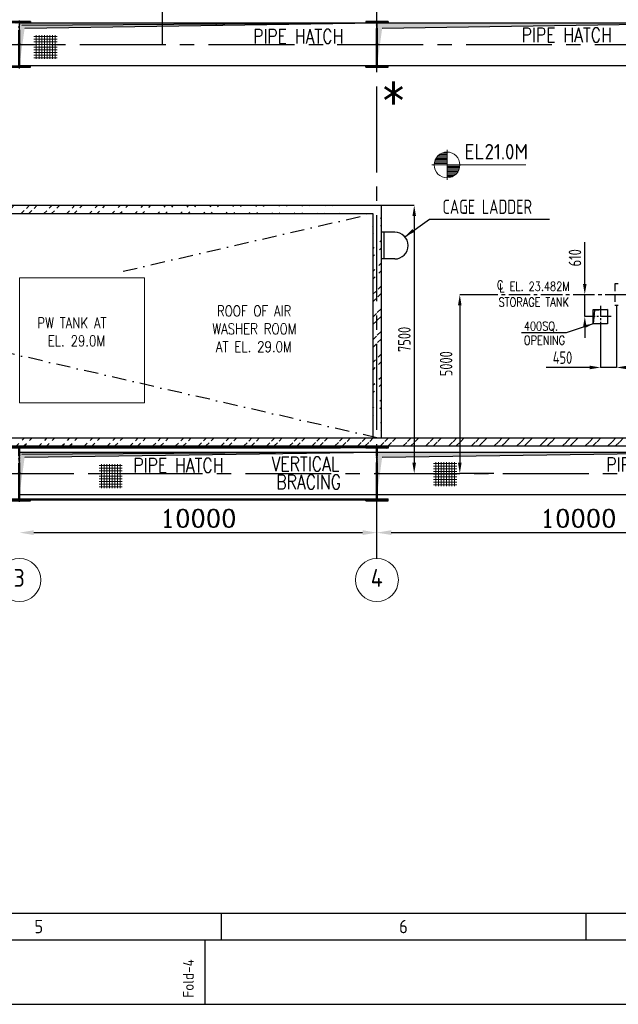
# Model space of a CAD drawing. Extents: x -11758 to 4934791, y -233543 to 1826789.
# Tile 39 of 256: x 47166 to 63908, y 203580 to 231116. Entities that reach past the tile are written whole.
import ezdxf
from ezdxf.enums import TextEntityAlignment as Align

# ---------------------------------------------------------------- set-up
doc = ezdxf.new("R2010")
doc.units = 0
doc.header["$LTSCALE"] = 800
doc.header["$MEASUREMENT"] = 0
for name, pattern in [('CENTER', [2, 1.25, -0.25, 0.25, -0.25]), ('CENTER2', [1.125, 0.75, -0.125, 0.125, -0.125]), ('CONTINOUS', [0]), ('DASHDOT', [1, 0.5, -0.25, 0, -0.25]), ('HIDDEN', [0.375, 0.25, -0.125])]:
    doc.linetypes.add(name, pattern=pattern)
doc.layers.get('0').update_dxf_attribs({"linetype": 'CONTINUOUS'})
doc.layers.get('DEFPOINTS').update_dxf_attribs({"linetype": 'CONTINUOUS'})
for name, color, linetype in [('CENTER', 2, 'CENTER'), ('CL', 2, 'CENTER2'), ('COL', 1, 'CENTER'), ('EQP0', 1, 'CONTINUOUS'), ('GRID', 8, 'CENTER'), ('HATCH', 9, 'CONTINUOUS'), ('MECH_EQ', 251, 'HIDDEN'), ('PIPE', 1, 'CONTINUOUS'), ('PIPE OPENING HATCH', 7, 'CONTINUOUS'), ('STR', 2, 'CONTINUOUS'), ('WALL', 6, 'CONTINUOUS')]:
    doc.layers.add(name, color=color, linetype=linetype)
for name, color, linetype, lineweight in [('DIM', 4, 'CONTINUOUS', 15), ('T', 3, 'CONTINUOUS', 15), ('TEXT', 3, 'CONTINUOUS', 15)]:
    doc.layers.add(name, color=color, linetype=linetype, lineweight=lineweight)
doc.styles.add('ROMANC', font='romanc')
doc.styles.add('ROMANS', font='ISO9.shx', dxfattribs={"width": 0.8})
doc.styles.add('S1', font='SIMPLEX.SHX', dxfattribs={"height": 200})
doc.styles.add('S3', font='ROMANS1.SHX', dxfattribs={"width": 0.8})
doc.styles.get("Standard").update_dxf_attribs({"font": 'ISO9'})
doc.dimstyles.get("Standard").update_dxf_attribs({"dimtxt": 0.18, "dimasz": 0.18, "dimexe": 0.18, "dimexo": 0.0625, "dimgap": 0.09, "dimtad": 0, "dimtih": 1, "dimtoh": 1, "dimdec": 4, "dimzin": 0, "dimdsep": 46, "dimtxsty": 'Standard', "dimcen": 0.09, "dimadec": 0, "dimazin": 0, "dimtfac": 1, "dimtdec": 4, "dimtofl": 0, "dimtmove": 0, "dimatfit": 3, "dimfxl": 1, "dimtolj": 1, "dimtzin": 0, "dimarcsym": 0})
doc.dimstyles.new('STANDARD$0', dxfattribs={"dimtxt": 250, "dimasz": 200, "dimexe": 0, "dimexo": 0, "dimgap": 100, "dimtad": 1, "dimdec": 0, "dimzin": 0, "dimdsep": 46, "dimtxsty": 'S1', "dimcen": 0, "dimadec": 0, "dimazin": 0, "dimtfac": 1, "dimtdec": 0, "dimtmove": 2, "dimatfit": 3, "dimfxl": 1, "dimtolj": 1, "dimtzin": 0, "dimarcsym": 0})
pattern_1 = [(45, (10026.35, 94961.3), (-318.198, 318.198), []), (45, (10238.5, 94961.3), (-318.198, 318.198), [])]

# ---------------------------------------------------------------- blocks, each defined once
blk = doc.blocks.new('*D311')
at = {"layer": 'DEFPOINTS', "color": 0, "linetype": 'Continuous', "transparency": 16777216}
for p in [(47158, 216771), (57158, 216771), (57158, 216771)]:
    blk.add_point(p, dxfattribs=at)
at = {"layer": 'DIM', "color": 4, "linetype": 'Continuous', "lineweight": -2, "transparency": 16777216}
blk.add_line((47558, 216771), (56758, 216771), dxfattribs=at)
at = {"layer": 'DIM', "color": 4, "linetype": 'Continuous', "transparency": 16777216}
for points in [[(47558, 216838), (47558, 216705), (47158, 216771)], [(56758, 216838), (56758, 216705), (57158, 216771)]]:
    blk.add_solid(points, dxfattribs=at)
at = {"layer": 'DIM', "linetype": 'Continuous', "transparency": 16777216, "insert": (52158, 217171), "char_height": 500, "attachment_point": 5, "style": 'ROMANC'}
blk.add_mtext('\\A1;10000', dxfattribs=at)
blk = doc.blocks.new('*D314')
at = {"layer": 'DEFPOINTS', "color": 0, "linetype": 'Continuous', "transparency": 16777216}
for p in [(57158, 216771), (67158, 216771), (67158, 216771)]:
    blk.add_point(p, dxfattribs=at)
at = {"layer": 'DIM', "color": 4, "linetype": 'Continuous', "lineweight": -2, "transparency": 16777216}
blk.add_line((57558, 216771), (66758, 216771), dxfattribs=at)
at = {"layer": 'DIM', "color": 4, "linetype": 'Continuous', "transparency": 16777216}
for points in [[(57558, 216838), (57558, 216705), (57158, 216771)], [(66758, 216838), (66758, 216705), (67158, 216771)]]:
    blk.add_solid(points, dxfattribs=at)
at = {"layer": 'DIM', "linetype": 'Continuous', "transparency": 16777216, "insert": (62785, 217171), "char_height": 500, "attachment_point": 5, "style": 'ROMANC'}
blk.add_mtext('\\A1;10000', dxfattribs=at)
blk = doc.blocks.new('*X4')
at = {"color": 0}
for p, q in [((36092, 29275), (36330, 29275)), ((36102, 29300), (36330, 29300)), ((36115, 29325), (36330, 29325)), ((36132, 29350), (36330, 29350)), ((36154, 29375), (36330, 29375)), ((36183, 29400), (36330, 29400)), ((36226, 29425), (36330, 29425)), ((36080, 29200), (36330, 29200)), ((36081, 29225), (36330, 29225)), ((36085, 29250), (36330, 29250))]:
    blk.add_line(p, q, dxfattribs=at)
blk = doc.blocks.new('LL')
for p, q in [((-711, 0), (-711, 423)), ((-1136, 0), (-711, 0)), ((1493, 0), (-711, 0)), ((-711, 0), (-711, -418))]:
    blk.add_line(p, q)
for start, end in [(90, 180), (0, 90), (180, 270), (270, 0)]:
    blk.add_arc((-711, 0), 360, start, end)
at = {"xscale": 1.440000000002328, "yscale": 1.440000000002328, "zscale": 1.440000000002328}
blk.add_blockref('*X4', (-53026, -42044), dxfattribs=at)
at = {"xscale": 1.440000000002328, "yscale": 1.440000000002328, "zscale": 1.440000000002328, "rotation": 180}
blk.add_blockref('*X4', (51604, 42044), dxfattribs=at)
at = {"flags": 4}
blk.add_attdef('LEVEL', (-222, 154), '', height=432, dxfattribs=at)
blk = doc.blocks.new('A$C1C927E47')
at = {"layer": 'COL'}
h = blk.add_hatch(dxfattribs=at)
h.set_pattern_fill('ANSI31', color=256, scale=100, style=0)
h.paths.add_polyline_path([(16, 0), (0, 0), (0, -710), (16, -710)])
h.paths.add_polyline_path([(16, 710), (0, 710), (0, 0), (16, 0)])
h.paths.add_polyline_path([(0, 710), (-16, 710), (-16, 0), (0, 0)])
h.paths.add_polyline_path([(0, 0), (-16, 0), (-16, -710), (0, -710)])
h.paths.add_polyline_path([(-310, -710), (-310, -760), (0, -760), (0, -710)])
h.paths.add_polyline_path([(310, -760), (310, -710), (0, -710), (0, -760)])
h.paths.add_polyline_path([(310, 710), (310, 760), (0, 760), (0, 710)])
h.paths.add_polyline_path([(-310, 760), (-310, 710), (0, 710), (0, 760)])
for p, q in [((310, 760), (-310, 760)), ((-310, 760), (-310, 710)), ((310, 710), (-310, 710)), ((-16, -710), (-16, 710)), ((16, -710), (16, 710)), ((310, 760), (310, 710)), ((-310, -710), (310, -710)), ((-310, -760), (-310, -710)), ((-310, -760), (310, -760)), ((310, -760), (310, -710))]:
    blk.add_line(p, q, dxfattribs=at)
at = {"layer": 'COL', "color": 2}
for p, q in [((0, -792), (0, 792)), ((44, 0), (-44, 0)), ((44, 0), (-44, 0))]:
    blk.add_line(p, q, dxfattribs=at)
blk = doc.blocks.new('A$C14326149')
at = {"layer": 'COL'}
h = blk.add_hatch(dxfattribs=at)
h.set_pattern_fill('ANSI31', color=256, scale=100, style=0)
h.paths.add_polyline_path([(-310, -640), (-310, -600), (310, -600), (310, -640)])
h.paths.add_polyline_path([(310, 640), (310, 600), (-310, 600), (-310, 640)])
edge = h.paths.add_edge_path()
edge.add_line((-16, -600), (-16, 600))
edge.add_line((16, -600), (16, 600))
for p, q in [((310, 640), (-310, 640)), ((-310, 640), (-310, 600)), ((310, 600), (-310, 600)), ((-16, -600), (-16, 600)), ((16, -600), (16, 600)), ((310, 640), (310, 600)), ((-310, -600), (310, -600)), ((-310, -640), (-310, -600)), ((-310, -640), (310, -640)), ((310, -640), (310, -600))]:
    blk.add_line(p, q, dxfattribs=at)
at = {"layer": 'COL', "color": 2}
for p, q in [((0, -672), (0, 672)), ((44, 0), (-44, 0))]:
    blk.add_line(p, q, dxfattribs=at)
blk = doc.blocks.new('*D336')
at = {"layer": 'DEFPOINTS', "color": 0, "transparency": 16777216}
for p in [(57273, 225925), (58005, 218425), (58200, 218425)]:
    blk.add_point(p, dxfattribs=at)
at = {"layer": 'DIM', "color": 9, "lineweight": -2, "transparency": 16777216}
for p, q in [((57273, 225925), (58200, 225925)), ((58200, 225625), (58200, 218725)), ((58005, 218425), (58200, 218425))]:
    blk.add_line(p, q, dxfattribs=at)
at = {"layer": 'DIM', "color": 9, "transparency": 16777216}
for points in [[(58150, 225625), (58250, 225625), (58200, 225925)], [(58150, 218725), (58250, 218725), (58200, 218425)]]:
    blk.add_solid(points, dxfattribs=at)
at = {"layer": 'DIM', "transparency": 16777216, "insert": (57925, 222175), "char_height": 350, "attachment_point": 5, "rotation": 90, "style": 'ROMANS'}
blk.add_mtext('\\A1;7500', dxfattribs=at)
blk = doc.blocks.new('*D338')
at = {"layer": 'DEFPOINTS', "color": 0, "transparency": 16777216}
for p in [(60454, 223425), (59475, 218425), (60425, 218425)]:
    blk.add_point(p, dxfattribs=at)
at = {"layer": 'DIM', "color": 9, "lineweight": -2, "transparency": 16777216}
for p, q in [((60454, 223425), (59475, 223425)), ((59475, 223125), (59475, 218725)), ((60425, 218425), (59475, 218425))]:
    blk.add_line(p, q, dxfattribs=at)
at = {"layer": 'DIM', "color": 9, "transparency": 16777216}
for points in [[(59425, 223125), (59525, 223125), (59475, 223425)], [(59425, 218725), (59525, 218725), (59475, 218425)]]:
    blk.add_solid(points, dxfattribs=at)
at = {"layer": 'DIM', "transparency": 16777216, "insert": (59092, 221495), "char_height": 350, "attachment_point": 5, "rotation": 90, "style": 'ROMANS'}
blk.add_mtext('\\A1;5000', dxfattribs=at)
blk = doc.blocks.new('*D390')
at = {"layer": 'DEFPOINTS', "color": 0, "transparency": 16777216}
for p in [(63858, 223125), (63408, 222615), (63858, 221390)]:
    blk.add_point(p, dxfattribs=at)
at = {"layer": 'DIM', "color": 9, "lineweight": -2, "transparency": 16777216}
for p, q in [((63858, 223125), (63858, 221390)), ((63408, 222615), (63408, 221390)), ((63108, 221390), (61888, 221390)), ((63858, 221390), (63408, 221390)), ((64158, 221390), (64458, 221390))]:
    blk.add_line(p, q, dxfattribs=at)
at = {"layer": 'DIM', "color": 9, "transparency": 16777216}
for points in [[(63108, 221440), (63108, 221340), (63408, 221390)], [(64158, 221440), (64158, 221340), (63858, 221390)]]:
    blk.add_solid(points, dxfattribs=at)
at = {"layer": 'DIM', "transparency": 16777216, "insert": (62348, 221665), "char_height": 350, "attachment_point": 5, "style": 'ROMANS'}
blk.add_mtext('\\A1;450', dxfattribs=at)
blk = doc.blocks.new('*D391')
at = {"layer": 'DEFPOINTS', "color": 0, "transparency": 16777216}
for p in [(62971, 223425), (63208, 223425), (63208, 222815)]:
    blk.add_point(p, dxfattribs=at)
at = {"layer": 'DIM', "color": 9, "lineweight": -2, "transparency": 16777216}
for p, q in [((62971, 223725), (62971, 224891)), ((63208, 223425), (62971, 223425)), ((62971, 222815), (62971, 223425)), ((63208, 222815), (62971, 222815)), ((62971, 222515), (62971, 222215))]:
    blk.add_line(p, q, dxfattribs=at)
at = {"layer": 'DIM', "color": 9, "transparency": 16777216}
for points in [[(62921, 223725), (63021, 223725), (62971, 223425)], [(62921, 222515), (63021, 222515), (62971, 222815)]]:
    blk.add_solid(points, dxfattribs=at)
at = {"layer": 'DIM', "transparency": 16777216, "insert": (62696, 224458), "char_height": 350, "attachment_point": 5, "rotation": 90, "style": 'ROMANS'}
blk.add_mtext('\\A1;610', dxfattribs=at)
blk = doc.blocks.new('A$C731D3036')
for p, q in [((-2590.23, 37.8), (-251.24, 37.8)), ((-1860.96, 37.79), (-1860.96, 26.67)), ((-1709.78, 37.79), (-1709.78, 26.67)), ((-1867.63, 0), (-1867.63, 26.68))]:
    blk.add_line(p, q)
for points in [[(0, 1869.86), (-2643.59, 1869.86), (-2643.59, 0), (0, 0)], [(-26.68, 1843.18), (-2616.91, 1843.18), (-2616.91, 26.68), (-26.68, 26.68)]]:
    blk.add_lwpolyline(points, close=True)
for s, p in [('5', (-1936.56, 32.23)), ('6', (-1785.37, 32.23))]:
    blk.add_text(s, height=5.56).set_placement(p, align=Align.MIDDLE)
blk.add_text('Fold-4', height=4.447, rotation=90).set_placement((-1872.32, 2.74))

msp = doc.modelspace()

# ---------------------------------------------------------------- hatches: boundary and pattern name
at = {"layer": 'DIM'}
h = msp.add_hatch(dxfattribs=at)
h.set_pattern_fill('ANSI37', color=256, scale=600, angle=45, style=0)
h.set_pattern_definition([(90, (17031.69, 182124.28), (-75, 1e-14), []), (180, (17031.69, 182124.28), (-1e-14, -75), [])])
h.paths.add_polyline_path([(48214.3, 230684.1), (47566.1, 230684.1), (47566.1, 230017.7), (48214.3, 230017.7)])
h = msp.add_hatch(dxfattribs=at)
h.set_pattern_fill('ANSI37', color=256, scale=600, angle=45, style=0)
h.set_pattern_definition([(90, (18851.32, 170124.344), (-75, 1e-14), []), (180, (18851.32, 170124.344), (-1e-14, -75), [])])
h.paths.add_polyline_path([(50033.9, 218684.2), (49385.7, 218684.2), (49385.7, 218017.7), (50033.9, 218017.7)])
h = msp.add_hatch(dxfattribs=at)
h.set_pattern_fill('ANSI37', color=256, scale=600, angle=45, style=0)
h.set_pattern_definition([(90, (28205.684, 170178.86), (-75, 1e-14), []), (180, (28205.684, 170178.86), (-1e-14, -75), [])])
h.paths.add_polyline_path([(59388.3, 218738.7), (58740.1, 218738.7), (58740.1, 218072.3), (59388.3, 218072.3)])
at = {"layer": 'HATCH'}
h = msp.add_hatch(dxfattribs=at)
h.set_pattern_fill('ANSI32', color=256, scale=1200, style=0)
h.set_pattern_definition(pattern_1)
edge = h.paths.add_edge_path()
edge.add_line((30888.4, 225694.8), (57043.4, 225694.8))
edge.add_line((30658.4, 225924.8), (57273.4, 225924.8))
h = msp.add_hatch(dxfattribs=at)
h.set_pattern_fill('ANSI32', color=256, scale=1200, style=0)
h.set_pattern_definition(pattern_1)
edge = h.paths.add_edge_path()
edge.add_line((57273.4, 225924.8), (57273.4, 219424.8))
edge.add_line((57043.4, 225694.8), (57043.4, 219424.8))
h = msp.add_hatch(dxfattribs=at)
h.set_pattern_fill('ANSI32', color=256, scale=1200, style=0)
h.set_pattern_definition([(45, (10026.35, 94961.3), (-318.198, 318.198), []), (45, (10238.5, 94961.3), (-318.198, 318.198), [])])
edge = h.paths.add_edge_path()
edge.add_line((24758.4, 219424.4), (97042.7, 219413.5))
edge.add_line((24528.4, 219194.8), (97042.7, 219195))
at = {"layer": 'PIPE OPENING HATCH', "lineweight": -2}
for points in [[(47230.3, 230955), (47158.4, 229824.8), (47158.4, 231023.1), (57158.4, 231023.1)], [(57230.3, 230955), (57158.4, 229824.8), (57158.4, 231023.1), (67158.4, 231023.1)], [(47230.3, 218955.1), (47158.4, 217824.8), (47158.4, 219023.2), (57158.4, 219023.2)], [(57230.3, 218955.1), (57158.4, 217824.8), (57158.4, 219023.2), (67158.4, 219023.2)]]:
    msp.add_hatch(color=1, dxfattribs=at).paths.add_polyline_path(points)
at = {"layer": 'PIPE OPENING HATCH'}
h = msp.add_hatch(color=1, dxfattribs=at)
h.paths.add_polyline_path([(47242, 230424.8), (47174.4, 230424.8), (47174.4, 229939.7)])
h.paths.add_polyline_path([(57158.4, 231024.8), (47174.4, 231024.8), (47174.4, 230424.8), (47202.4, 230424.8), (47242, 230424.8), (47305.8, 230882.9)])
h = msp.add_hatch(color=1, dxfattribs=at)
h.paths.add_polyline_path([(57242, 230424.8), (57174.4, 230424.8), (57174.4, 229939.7)])
h.paths.add_polyline_path([(67158.4, 231024.8), (57174.4, 231024.8), (57174.4, 230424.8), (57202.4, 230424.8), (57242, 230424.8), (57305.8, 230882.9)])
h = msp.add_hatch(color=1, dxfattribs=at)
h.paths.add_polyline_path([(47242, 218424.8), (47174.4, 218424.8), (47174.4, 217939.7)])
h.paths.add_polyline_path([(57158.4, 219024.8), (47174.4, 219024.8), (47174.4, 218424.8), (47202.4, 218424.8), (47242, 218424.8), (47305.8, 218883)])
h = msp.add_hatch(color=1, dxfattribs=at)
h.paths.add_polyline_path([(57242, 218424.8), (57174.4, 218424.8), (57174.4, 217939.7)])
h.paths.add_polyline_path([(67158.4, 219024.8), (57174.4, 219024.8), (57174.4, 218424.8), (57202.4, 218424.8), (57242, 218424.8), (57305.8, 218883)])

# ---------------------------------------------------------------- linework, layer by layer
at = {"layer": 'CENTER', "linetype": 'DASHDOT'}
for p, q in [((57158.4, 219424.7), (29888.4, 225694.6)), ((50058.4, 224081.8), (57043.4, 225694.6))]:
    msp.add_line(p, q, dxfattribs=at)
at = {"layer": 'CL'}
msp.add_line((91143.1, 223424.8), (60135.6, 223424.8), dxfattribs=at)
at = {"layer": 'CL', "ltscale": 0.5}
for p, q in [((63408.4, 223114.8), (63408.4, 222514.8)), ((63708.4, 222814.8), (63108.4, 222814.8))]:
    msp.add_line(p, q, dxfattribs=at)
at = {"layer": 'DIM'}
msp.add_line((52658.4, 231024.8), (52658.4, 230960), dxfattribs=at)
msp.add_lwpolyline([(47158.3, 220398.4), (50658.3, 220398.4), (50658.3, 223898.4), (47158.3, 223898.4)], close=True, dxfattribs=at)
at = {"layer": 'EQP0'}
for p, q in [((57273.4, 225174.8), (57273.4, 224424.8)), ((57654.4, 225174.8), (57273.4, 225174.8)), ((57351.9, 225174.8), (57351.9, 224424.8)), ((57654.4, 224424.8), (57273.4, 224424.8))]:
    msp.add_line(p, q, dxfattribs=at)
msp.add_arc((57654.4, 224799.8), 375, 270, 90, dxfattribs=at)
at = {"layer": 'GRID', "linetype": 'CENTER2', "ltscale": 4}
for p, q in [((51158.4, 230424.8), (51158.4, 245924.8)), ((57158.4, 216046.8), (57158.4, 231841.7)), ((23649.7, 230424.8), (121204, 230424.8)), ((24680.1, 218424.8), (121251.1, 218424.9))]:
    msp.add_line(p, q, dxfattribs=at)
at = {"layer": 'MECH_EQ'}
for p, q in [((63808.4, 223724.8), (63808.4, 223124.8)), ((63908.4, 223724.8), (63808.4, 223724.8)), ((63908.4, 223124.8), (63808.4, 223124.8)), ((63908.4, 223124.8), (63808.4, 223124.8))]:
    msp.add_line(p, q, dxfattribs=at)
at = {"layer": 'PIPE'}
for p, q in [((63240.1, 222983.3), (63208.4, 222614.8)), ((63608.4, 223014.8), (63240.1, 222983.3))]:
    msp.add_line(p, q, dxfattribs=at)
msp.add_lwpolyline([(63208.4, 223014.8), (63608.4, 223014.8), (63608.4, 222614.8), (63208.4, 222614.8)], close=True, dxfattribs=at)
for points in [[(63208.4, 223014.8), (63240.1, 222983.3), (63608.4, 223014.8)], [(63208.4, 223014.8), (63240.1, 222983.3), (63208.4, 222614.8)]]:
    msp.add_solid(points, dxfattribs=at)
at = {"layer": 'PIPE OPENING HATCH', "color": 1, "lineweight": -2}
for p, q in [((57158.4, 231023.1), (47230.3, 230955)), ((57158.4, 231024.8), (67158.4, 231024.8)), ((57158.4, 219023.2), (47230.3, 218955.1)), ((57158.4, 219024.8), (67158.4, 219024.8))]:
    msp.add_line(p, q, dxfattribs=at)
at = {"layer": 'PIPE OPENING HATCH', "color": 1}
for p, q in [((47305.8, 230882.9), (57158.4, 231024.8)), ((57305.8, 230882.9), (67158.4, 231024.8)), ((47305.8, 218883), (57158.4, 219024.8)), ((57305.8, 218883), (67158.4, 219024.8))]:
    msp.add_line(p, q, dxfattribs=at)
for points in [[(47158.4, 231024.8), (57158.4, 231024.8), (57158.4, 229824.8), (47158.4, 229824.8)], [(57158.4, 231024.8), (67158.4, 231024.8), (67158.4, 229824.8), (57158.4, 229824.8)], [(47158.4, 219024.8), (57158.4, 219024.8), (57158.4, 217824.8), (47158.4, 217824.8)], [(57158.4, 219024.8), (67158.4, 219024.8), (67158.4, 217824.8), (57158.4, 217824.8)]]:
    msp.add_lwpolyline(points, close=True, dxfattribs=at)
at = {"layer": 'STR', "color": 7, "linetype": 'DASHDOT', "const_width": 70}
for points in [[(47468.4, 219149.8), (56848.4, 219159.8)], [(47468.4, 217699.8), (56848.4, 217699.8)]]:
    msp.add_lwpolyline(points, dxfattribs=at)
at = {"layer": 'TEXT'}
for centre in [(47158.4, 215446.8), (57158.4, 215446.8)]:
    msp.add_circle(centre, 600, dxfattribs=at)
at = {"layer": 'WALL'}
for p, q in [((29658.4, 225924.8), (57273.4, 225924.8)), ((57273.4, 225924.8), (57273.4, 219424.8)), ((29888.4, 225694.8), (57043.4, 225694.8)), ((57043.4, 225694.8), (57043.4, 219424.8)), ((24528.4, 219194.8), (97042.7, 219195)), ((24758.4, 219424.8), (97042.7, 219413.5))]:
    msp.add_line(p, q, dxfattribs=at)

# ---------------------------------------------------------------- block references
at = {"color": 1, "linetype": 'CONTINOUS', "lineweight": 15, "xscale": 67.46500254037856, "yscale": 67.46500254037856, "zscale": 67.46500254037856}
msp.add_blockref('A$C731D3036', (178350, 203580.5), dxfattribs=at)
at = {"layer": 'DIM'}
for p in [(47158.4, 230424.8), (57158.4, 230424.8)]:
    msp.add_blockref('A$C14326149', p, dxfattribs=at)
msp.add_blockref('LL', (59829.6, 227054.2), dxfattribs=at).add_auto_attribs({'LEVEL': 'EL21.0M'})
at = {"layer": 'HATCH'}
for p in [(47158.4, 218424.8), (57158.4, 218424.8)]:
    msp.add_blockref('A$C1C927E47', p, dxfattribs=at)

# ---------------------------------------------------------------- texts
at = {"layer": 'T', "style": 'S3', "width": 0.8}
for s, height, p in [('PIPE HATCH', 400, (53694.4, 230454.1)), ('PIPE HATCH', 400, (61203.9, 230491.3)), ('C', 250, (60514, 223571.5)), ('L', 250, (60577.8, 223491.8)), ('EL. 23.482M', 250, (60868.1, 223533.1)), ('STORAGE TANK', 250, (60557.2, 223094.1)), ('400SQ.', 250, (61265, 222420.5)), ('OPENING', 250, (61265, 222026.5)), ('PIPE HATCH', 400, (50345, 218454.1)), ('VERTICAL', 400, (54209.5, 218491.3)), ('PIPE HATCH', 400, (63570.6, 218476.7)), ('BRACING', 400, (54343, 217989.6))]:
    msp.add_text(s, height=height, dxfattribs=at).set_placement(p)
at = {"layer": 'T', "char_height": 300, "attachment_point": 1, "style": 'S3'}
for s, insert, width in [('\\pi152.64;MACHINE ROOM \\P\\pi421.21;AT EL.24.5M', (30530.5, 228722.5), 3025.285), ('\\pi131.43;ROOF OF AIR  \\P\\pi2.0464e-012;WASHER ROOM \\P\\pi102.86;AT EL. 29.0M', (52552.8, 223120.6), 2605.714), ('\\pi78.246;PW TANK AT \\P\\pi369.67;EL. 29.0M', (47582.6, 222784.9), 2465.063)]:
    msp.add_mtext(s, dxfattribs=dict(at, insert=insert, width=width))
at = {"layer": 'TEXT', "style": 'ROMANC'}
msp.add_text('*', height=1125, dxfattribs=at).set_placement((57234.6, 228584.2))
at = {"layer": 'TEXT', "style": 'ROMANS', "width": 0.8}
msp.add_text('CAGE LADDER', height=400, dxfattribs=at).set_placement((60243.4, 225885.2), align=Align.MIDDLE)
at = {"layer": 'TEXT', "style": 'ROMANS'}
for s, p in [('3', (47152.5, 215505.8)), ('4', (57152.5, 215505.8))]:
    msp.add_text(s, height=500, dxfattribs=at).set_placement(p, align=Align.MIDDLE)

# ---------------------------------------------------------------- dimensions: what is measured, and where the dimension line sits
at = {"layer": 'DIM'}
dim = msp.add_linear_dim(base=(58199.6, 218424.8), p1=(57273.4, 225924.8), p2=(58005.2, 218424.8), angle=90, dimstyle='STANDARD$0', override={"dimtxt": 350, "dimasz": 300, "dimtxsty": 'ROMANS', "dimclrd": 9, "dimclre": 9, "dimclrt": 256, "dimtix": 1}, dxfattribs=at)
dim.commit()
dim.dimension.update_dxf_attribs({"geometry": '*D336', "text_midpoint": (57924.6, 222174.8)})
for base, p1, p2, override, picture, middle in [((62971.2, 223424.8), (63208.4, 222814.8), (63208.4, 223424.8), {"dimtxt": 350, "dimasz": 300, "dimtxsty": 'ROMANS', "dimclrd": 9, "dimclre": 9, "dimclrt": 256, "dimtix": 1, "dimtmove": 0}, '*D391', (62971.2, 224458.1)), ((59475.4, 218424.8), (60453.9, 223424.8), (60424.5, 218424.8), {"dimtxt": 350, "dimasz": 300, "dimtxsty": 'ROMANS', "dimclrd": 9, "dimclre": 9, "dimclrt": 256, "dimtix": 1}, '*D338', (59092.2, 221494.6))]:
    dim = msp.add_linear_dim(base=base, p1=p1, p2=p2, angle=90, dimstyle='STANDARD$0', override=override, dxfattribs=at)
    dim.commit()
    dim.dimension.update_dxf_attribs({"geometry": picture, "text_midpoint": middle, "dimtype": 160})
dim = msp.add_linear_dim(base=(63858.4, 221390.1), p1=(63408.4, 222614.8), p2=(63858.4, 223124.8), dimstyle='STANDARD$0', override={"dimtxt": 350, "dimasz": 300, "dimtxsty": 'ROMANS', "dimclrd": 9, "dimclre": 9, "dimclrt": 256, "dimtix": 1, "dimtmove": 0}, dxfattribs=at)
dim.commit()
dim.dimension.update_dxf_attribs({"geometry": '*D390', "text_midpoint": (62348.4, 221390.1), "dimtype": 160})
at = {"layer": 'DIM', "linetype": 'Continuous'}
dim = msp.add_linear_dim(base=(57158.4, 216771.5), p1=(47158.4, 216771.5), p2=(57158.4, 216771.5), dimstyle='STANDARD$0', override={"dimscale": 100, "dimtxt": 5, "dimasz": 4, "dimgap": 1.5, "dimtxsty": 'ROMANC', "dimclrd": 4, "dimclre": 256, "dimclrt": 256, "dimtix": 1}, dxfattribs=at)
dim.commit()
dim.dimension.update_dxf_attribs({"geometry": '*D311', "text_midpoint": (52158.4, 217171.5)})
dim = msp.add_linear_dim(base=(67158.4, 216771.5), p1=(57158.4, 216771.5), p2=(67158.4, 216771.5), dimstyle='STANDARD$0', override={"dimscale": 100, "dimtxt": 5, "dimasz": 4, "dimgap": 1.5, "dimtxsty": 'ROMANC', "dimclrd": 4, "dimclre": 256, "dimclrt": 256, "dimtix": 1}, dxfattribs=at)
dim.commit()
dim.dimension.update_dxf_attribs({"geometry": '*D314', "text_midpoint": (62785.1, 217171.5), "dimtype": 160})

# ---------------------------------------------------------------- leaders
at = {"layer": 'DIM'}
for points, override in [([(57935.5, 225048), (58625.8, 225534.7), (61984.4, 225534.7)], {"dimscale": 100, "dimtxt": 2, "dimasz": 3, "dimexe": 0, "dimexo": 0, "dimgap": 0.6, "dimtad": 0, "dimtih": 0, "dimtoh": 0, "dimdec": 0, "dimtxsty": 'ROMANS', "dimcen": 0, "dimclrd": 2, "dimclre": 2, "dimclrt": 2, "dimtdec": 0, "dimtix": 1, "dimtofl": 1, "dimtmove": 2, "dimfxl": 0.5}), ([(63208.4, 222614.8), (62446, 222356.2), (61202.9, 222356.2)], {"dimscale": 100, "dimtxt": 2, "dimasz": 2, "dimexe": 0, "dimexo": 0, "dimgap": 0.6, "dimtad": 0, "dimtih": 0, "dimtoh": 0, "dimdec": 0, "dimtxsty": 'ROMANS', "dimcen": 0, "dimclrd": 2, "dimclre": 2, "dimclrt": 2, "dimtdec": 0, "dimtix": 1, "dimtofl": 1, "dimtmove": 2, "dimfxl": 0.5})]:
    msp.add_leader(points, dimstyle='Standard', override=override, dxfattribs=at)

doc.saveas('drawing.dxf')
